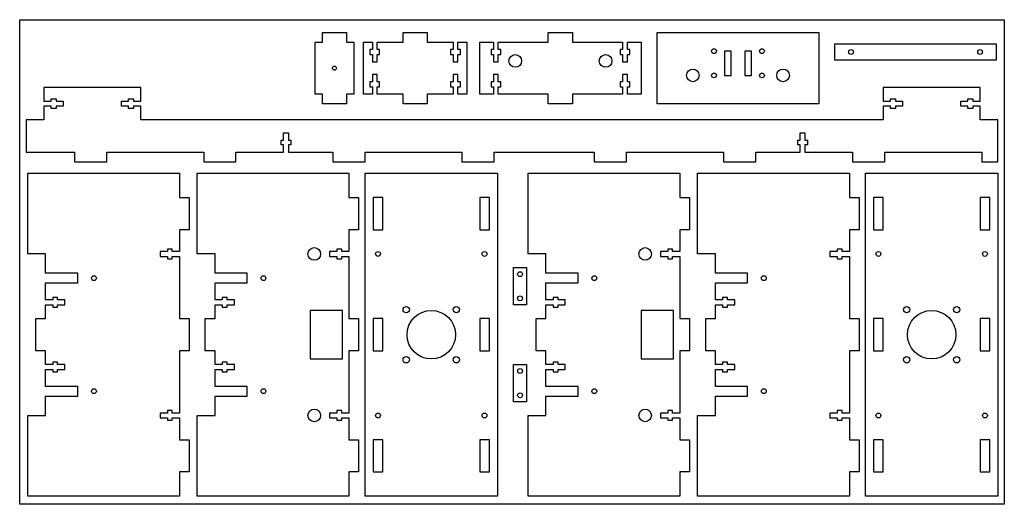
# Model space of a CAD drawing. Header units: millimetres. Extents: x 340 to 950, y -400 to -100.
import ezdxf

# ---------------------------------------------------------------- set-up
doc = ezdxf.new("R2010")
doc.units = ezdxf.units.MM
doc.layers.get('0').update_dxf_attribs({"linetype": 'CONTINUOUS'})

msp = doc.modelspace()

# ---------------------------------------------------------------- linework, layer by layer
for p, q in [((415, -142), (355, -142)), ((355, -142), (355, -150.5)), ((415, -150.5), (415, -142)), ((935, -142), (875, -142)), ((875, -142), (875, -150.5)), ((935, -150.5), (935, -142)), ((355, -150.5), (359.5, -150.5)), ((359.5, -150.5), (359.5, -149)), ((359.5, -149), (362.5, -149)), ((362.5, -149), (362.5, -150.5)), ((362.5, -150.5), (367, -150.5)), ((367, -150.5), (367, -153.5)), ((403, -153.5), (403, -150.5)), ((403, -150.5), (407.5, -150.5)), ((407.5, -150.5), (407.5, -149)), ((407.5, -149), (410.5, -149)), ((410.5, -149), (410.5, -150.5)), ((410.5, -150.5), (415, -150.5)), ((875, -150.5), (879.5, -150.5)), ((879.5, -150.5), (879.5, -149)), ((879.5, -149), (882.5, -149)), ((882.5, -149), (882.5, -150.5)), ((882.5, -150.5), (887, -150.5)), ((887, -150.5), (887, -153.5)), ((923, -153.5), (923, -150.5)), ((923, -150.5), (927.5, -150.5)), ((927.5, -150.5), (927.5, -149)), ((927.5, -149), (930.5, -149)), ((930.5, -149), (930.5, -150.5)), ((930.5, -150.5), (935, -150.5)), ((359.5, -153.5), (355, -153.5)), ((355, -153.5), (355, -162)), ((359.5, -155), (359.5, -153.5)), ((362.5, -155), (359.5, -155)), ((367, -153.5), (362.5, -153.5)), ((362.5, -153.5), (362.5, -155)), ((407.5, -153.5), (403, -153.5)), ((407.5, -155), (407.5, -153.5)), ((410.5, -155), (407.5, -155)), ((415, -153.5), (410.5, -153.5)), ((410.5, -153.5), (410.5, -155)), ((415, -162), (415, -153.5)), ((879.5, -153.5), (875, -153.5)), ((875, -153.5), (875, -162)), ((879.5, -155), (879.5, -153.5)), ((882.5, -155), (879.5, -155)), ((887, -153.5), (882.5, -153.5)), ((882.5, -153.5), (882.5, -155)), ((927.5, -153.5), (923, -153.5)), ((927.5, -155), (927.5, -153.5)), ((930.5, -155), (927.5, -155)), ((935, -153.5), (930.5, -153.5)), ((930.5, -153.5), (930.5, -155)), ((935, -162), (935, -153.5)), ((355, -162), (344, -162)), ((344, -162), (344, -182)), ((875, -162), (415, -162)), ((946, -162), (935, -162)), ((946, -181), (946, -162)), ((503.5, -174.5), (503.5, -170)), ((503.5, -170), (506.5, -170)), ((506.5, -170), (506.5, -174.5)), ((823.5, -174.5), (823.5, -170)), ((823.5, -170), (826.5, -170)), ((826.5, -170), (826.5, -174.5)), ((502, -177.5), (502, -174.5)), ((502, -174.5), (503.5, -174.5)), ((506.5, -174.5), (508, -174.5)), ((508, -174.5), (508, -177.5)), ((822, -177.5), (822, -174.5)), ((822, -174.5), (823.5, -174.5)), ((826.5, -174.5), (828, -174.5)), ((828, -174.5), (828, -177.5)), ((344, -182), (374, -182)), ((374, -182), (374, -188)), ((394, -188), (394, -182)), ((394, -182), (454, -182)), ((454, -182), (454, -188)), ((474, -188), (474, -182)), ((474, -182), (503.5, -182)), ((503.5, -177.5), (502, -177.5)), ((503.5, -182), (503.5, -177.5)), ((506.5, -177.5), (506.5, -182)), ((508, -177.5), (506.5, -177.5)), ((506.5, -182), (534, -182)), ((534, -182), (534, -188)), ((554, -188), (554, -182)), ((554, -182), (614, -182)), ((614, -182), (614, -188)), ((634, -188), (634, -182)), ((634, -182), (696, -182)), ((696, -182), (696, -188)), ((716, -188), (716, -182)), ((716, -182), (776, -182)), ((776, -182), (776, -188)), ((796, -188), (796, -182)), ((796, -182), (823.5, -182)), ((823.5, -177.5), (822, -177.5)), ((823.5, -182), (823.5, -177.5)), ((828, -177.5), (826.5, -177.5)), ((826.5, -177.5), (826.5, -182)), ((826.5, -182), (856, -182)), ((856, -182), (856, -188)), ((876, -188), (876, -182)), ((876, -182), (936, -182)), ((936, -182), (936, -188)), ((946, -182), (946, -181)), ((946, -188), (946, -182)), ((374, -188), (394, -188)), ((454, -188), (474, -188)), ((534, -188), (554, -188)), ((614, -188), (634, -188)), ((696, -188), (716, -188)), ((776, -188), (796, -188)), ((856, -188), (876, -188)), ((936, -188), (946, -188))]:
    msp.add_line(p, q)
for points in [[(340, -100), (950, -100), (950, -400), (340, -400)], [(527.5, -152), (527.5, -146), (523, -146), (523, -114), (527.5, -114), (527.5, -108), (542.5, -108), (542.5, -114), (547, -114), (547, -146), (542.5, -146), (542.5, -152)], [(558.5, -114), (558.5, -118.5), (557, -118.5), (557, -121.5), (558.5, -121.5), (558.5, -126), (561.5, -126), (561.5, -121.5), (563, -121.5), (563, -118.5), (561.5, -118.5), (561.5, -114), (577.5, -114), (577.5, -108), (592.5, -108), (592.5, -114), (608.5, -114), (608.5, -118.5), (607, -118.5), (607, -121.5), (608.5, -121.5), (608.5, -126), (611.5, -126), (611.5, -121.5), (613, -121.5), (613, -118.5), (611.5, -118.5), (611.5, -114), (617, -114), (617, -146), (611.5, -146), (611.5, -141.5), (613, -141.5), (613, -138.5), (611.5, -138.5), (611.5, -134), (608.5, -134), (608.5, -138.5), (607, -138.5), (607, -141.5), (608.5, -141.5), (608.5, -146), (592.5, -146), (592.5, -152), (577.5, -152), (577.5, -146), (561.5, -146), (561.5, -141.5), (563, -141.5), (563, -138.5), (561.5, -138.5), (561.5, -134), (558.5, -134), (558.5, -138.5), (557, -138.5), (557, -141.5), (558.5, -141.5), (558.5, -146), (553, -146), (553, -114)], [(636.5, -118.5), (636.5, -114), (667.5, -114), (667.5, -108), (682.5, -108), (682.5, -114), (713.5, -114), (713.5, -118.5), (712, -118.5), (712, -121.5), (713.5, -121.5), (713.5, -126), (716.5, -126), (716.5, -121.5), (718, -121.5), (718, -118.5), (716.5, -118.5), (716.5, -114), (725, -114), (725, -146), (716.5, -146), (716.5, -141.5), (718, -141.5), (718, -138.5), (716.5, -138.5), (716.5, -134), (713.5, -134), (713.5, -138.5), (712, -138.5), (712, -141.5), (713.5, -141.5), (713.5, -146), (682.5, -146), (682.5, -152), (667.5, -152), (667.5, -146), (636.5, -146), (636.5, -141.5), (638, -141.5), (638, -138.5), (636.5, -138.5), (636.5, -134), (633.5, -134), (633.5, -138.5), (632, -138.5), (632, -141.5), (633.5, -141.5), (633.5, -146), (625, -146), (625, -114), (633.5, -114), (633.5, -118.5), (632, -118.5), (632, -121.5), (633.5, -121.5), (633.5, -126), (636.5, -126), (636.5, -121.5), (638, -121.5), (638, -118.5)], [(835, -108), (835, -152), (735, -152), (735, -108)], [(845, -115), (945, -115), (945, -125), (845, -125)], [(780.7, -134.5), (780.7, -119.5), (776.7, -119.5), (776.7, -134.5)], [(789.3, -134.5), (793.3, -134.5), (793.3, -119.5), (789.3, -119.5)], [(376, -333), (376, -327), (356, -327), (356, -316.5), (360.5, -316.5), (360.5, -318), (363.5, -318), (363.5, -316.5), (368, -316.5), (368, -313.5), (363.5, -313.5), (363.5, -312), (360.5, -312), (360.5, -313.5), (356, -313.5), (356, -305), (350, -305), (350, -285), (356, -285), (356, -276.5), (360.5, -276.5), (360.5, -278), (363.5, -278), (363.5, -276.5), (368, -276.5), (368, -273.5), (363.5, -273.5), (363.5, -272), (360.5, -272), (360.5, -273.5), (356, -273.5), (356, -263), (376, -263), (376, -257), (356, -257), (356, -245), (345, -245), (345, -195), (439, -195), (439, -210), (445, -210), (445, -230), (439, -230), (439, -243.5), (434.5, -243.5), (434.5, -242), (431.5, -242), (431.5, -243.5), (427, -243.5), (427, -246.5), (431.5, -246.5), (431.5, -248), (434.5, -248), (434.5, -246.5), (439, -246.5), (439, -285), (445, -285), (445, -305), (439, -305), (439, -343.5), (434.5, -343.5), (434.5, -342), (431.5, -342), (431.5, -343.5), (427, -343.5), (427, -346.5), (431.5, -346.5), (431.5, -348), (434.5, -348), (434.5, -346.5), (439, -346.5), (439, -360), (445, -360), (445, -380), (439, -380), (439, -395), (345, -395), (345, -345), (356, -345), (356, -333)], [(481, -327), (461, -327), (461, -316.5), (465.5, -316.5), (465.5, -318), (468.5, -318), (468.5, -316.5), (473, -316.5), (473, -313.5), (468.5, -313.5), (468.5, -312), (465.5, -312), (465.5, -313.5), (461, -313.5), (461, -305), (455, -305), (455, -285), (461, -285), (461, -276.5), (465.5, -276.5), (465.5, -278), (468.5, -278), (468.5, -276.5), (473, -276.5), (473, -273.5), (468.5, -273.5), (468.5, -272), (465.5, -272), (465.5, -273.5), (461, -273.5), (461, -263), (481, -263), (481, -257), (461, -257), (461, -245), (450, -245), (450, -195), (544, -195), (544, -210), (550, -210), (550, -230), (544, -230), (544, -243.5), (539.5, -243.5), (539.5, -242), (536.5, -242), (536.5, -243.5), (532, -243.5), (532, -246.5), (536.5, -246.5), (536.5, -248), (539.5, -248), (539.5, -246.5), (544, -246.5), (544, -285), (550, -285), (550, -305), (544, -305), (544, -343.5), (539.5, -343.5), (539.5, -342), (536.5, -342), (536.5, -343.5), (532, -343.5), (532, -346.5), (536.5, -346.5), (536.5, -348), (539.5, -348), (539.5, -346.5), (544, -346.5), (544, -360), (550, -360), (550, -380), (544, -380), (544, -395), (450, -395), (450, -345), (461, -345), (461, -333), (481, -333)], [(554, -195), (636, -195), (636, -395), (554, -395)], [(666, -263), (686, -263), (686, -257), (666, -257), (666, -245), (655, -245), (655, -195), (749, -195), (749, -210), (755, -210), (755, -230), (749, -230), (749, -243.5), (744.5, -243.5), (744.5, -242), (741.5, -242), (741.5, -243.5), (737, -243.5), (737, -246.5), (741.5, -246.5), (741.5, -248), (744.5, -248), (744.5, -246.5), (749, -246.5), (749, -285), (755, -285), (755, -305), (749, -305), (749, -343.5), (744.5, -343.5), (744.5, -342), (741.5, -342), (741.5, -343.5), (737, -343.5), (737, -346.5), (741.5, -346.5), (741.5, -348), (744.5, -348), (744.5, -346.5), (749, -346.5), (749, -360), (755, -360), (755, -380), (749, -380), (749, -395), (655, -395), (655, -345), (666, -345), (666, -333), (686, -333), (686, -327), (666, -327), (666, -316.5), (670.5, -316.5), (670.5, -318), (673.5, -318), (673.5, -316.5), (678, -316.5), (678, -313.5), (673.5, -313.5), (673.5, -312), (670.5, -312), (670.5, -313.5), (666, -313.5), (666, -305), (660, -305), (660, -285), (666, -285), (666, -276.5), (670.5, -276.5), (670.5, -278), (673.5, -278), (673.5, -276.5), (678, -276.5), (678, -273.5), (673.5, -273.5), (673.5, -272), (670.5, -272), (670.5, -273.5), (666, -273.5)], [(771, -263), (791, -263), (791, -257), (771, -257), (771, -245), (760, -245), (760, -195), (854, -195), (854, -210), (860, -210), (860, -230), (854, -230), (854, -243.5), (849.5, -243.5), (849.5, -242), (846.5, -242), (846.5, -243.5), (842, -243.5), (842, -246.5), (846.5, -246.5), (846.5, -248), (849.5, -248), (849.5, -246.5), (854, -246.5), (854, -285), (860, -285), (860, -305), (854, -305), (854, -343.5), (849.5, -343.5), (849.5, -342), (846.5, -342), (846.5, -343.5), (842, -343.5), (842, -346.5), (846.5, -346.5), (846.5, -348), (849.5, -348), (849.5, -346.5), (854, -346.5), (854, -360), (860, -360), (860, -380), (854, -380), (854, -395), (760, -395), (760, -345), (771, -345), (771, -333), (791, -333), (791, -327), (771, -327), (771, -316.5), (775.5, -316.5), (775.5, -318), (778.5, -318), (778.5, -316.5), (783, -316.5), (783, -313.5), (778.5, -313.5), (778.5, -312), (775.5, -312), (775.5, -313.5), (771, -313.5), (771, -305), (765, -305), (765, -285), (771, -285), (771, -276.5), (775.5, -276.5), (775.5, -278), (778.5, -278), (778.5, -276.5), (783, -276.5), (783, -273.5), (778.5, -273.5), (778.5, -272), (775.5, -272), (775.5, -273.5), (771, -273.5)], [(864, -195), (946, -195), (946, -395), (864, -395)], [(565, -210), (559, -210), (559, -230), (565, -230)], [(631, -210), (625, -210), (625, -230), (631, -230)], [(875, -210), (869, -210), (869, -230), (875, -230)], [(941, -210), (935, -210), (935, -230), (941, -230)], [(654, -253.5), (654, -276.5), (646, -276.5), (646, -253.5)], [(520, -280), (520, -310), (540, -310), (540, -280)], [(725, -280), (725, -310), (745, -310), (745, -280)], [(565, -285), (559, -285), (559, -305), (565, -305)], [(631, -285), (625, -285), (625, -305), (631, -305)], [(875, -285), (869, -285), (869, -305), (875, -305)], [(941, -285), (935, -285), (935, -305), (941, -305)], [(654, -313.5), (654, -336.5), (646, -336.5), (646, -313.5)], [(565, -360), (559, -360), (559, -380), (565, -380)], [(631, -360), (625, -360), (625, -380), (631, -380)], [(875, -360), (869, -360), (869, -380), (875, -380)], [(941, -360), (935, -360), (935, -380), (941, -380)]]:
    msp.add_lwpolyline(points, close=True)
for centre, radius in [((647.04, -125.5), 3.9), ((702.97, -125.5), 3.9), ((770.15, -119.5), 1.5), ((799.85, -119.5), 1.5), ((855, -120), 1.5), ((935, -120), 1.5), ((535, -130), 1.25), ((757.03, -134.5), 3.9), ((770.15, -134.5), 1.5), ((799.85, -134.5), 1.5), ((812.96, -134.5), 3.9), ((522.5, -245), 3.9), ((562, -245), 1.5), ((628, -245), 1.5), ((727.5, -245), 3.9), ((872, -245), 1.5), ((938, -245), 1.5), ((650, -257.5), 1.5), ((386, -260), 1.5), ((491, -260), 1.5), ((696, -260), 1.5), ((801, -260), 1.5), ((650, -272.5), 1.5), ((579.5, -279.5), 2), ((595, -295), 15), ((610.5, -279.5), 2), ((889.5, -279.5), 2), ((905, -295), 15), ((920.5, -279.5), 2), ((579.5, -310.5), 2), ((610.5, -310.5), 2), ((889.5, -310.5), 2), ((920.5, -310.5), 2), ((650, -317.5), 1.5), ((386, -330), 1.5), ((491, -330), 1.5), ((696, -330), 1.5), ((801, -330), 1.5), ((650, -332.5), 1.5), ((522.5, -345), 3.9), ((727.5, -345), 3.9), ((562, -345), 1.5), ((628, -345), 1.5), ((872, -345), 1.5), ((938, -345), 1.5)]:
    msp.add_circle(centre, radius)

doc.saveas('drawing.dxf')
